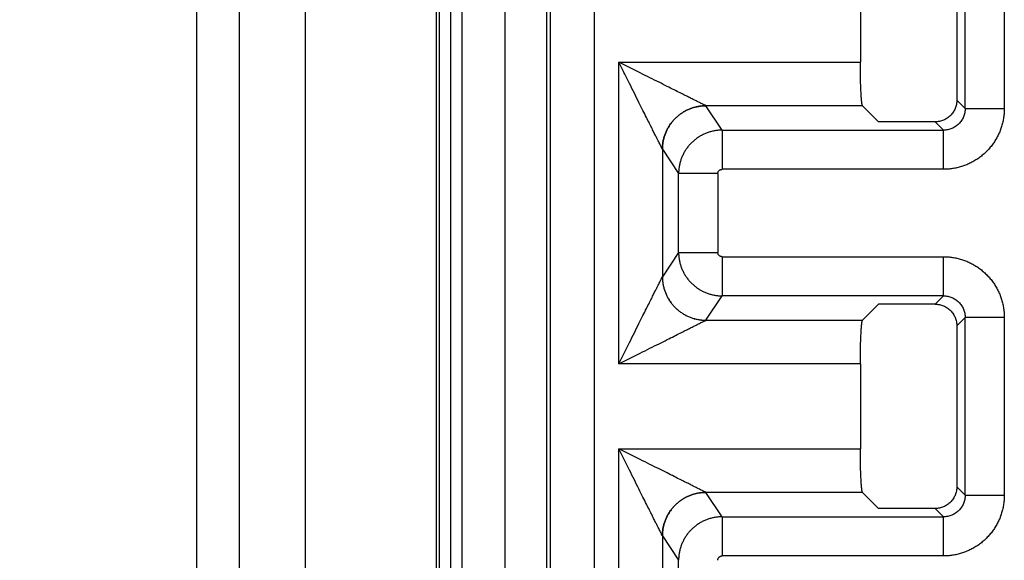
# Model space of a CAD drawing. Header units: inches. Extents: x 0 to 34, y 0 to 22.
# Tile 25 of 93: x 7.315 to 7.767, y 11.338 to 11.586. Entities that reach past the tile are written whole.
import ezdxf

# ---------------------------------------------------------------- set-up
doc = ezdxf.new("R2010")
doc.units = ezdxf.units.IN
doc.header["$LTSCALE"] = 1.87
doc.header["$MEASUREMENT"] = 0
doc.layers.get('0').update_dxf_attribs({"linetype": 'CONTINUOUS'})
doc.layers.add('DIMENSIONS', color=7, linetype='CONTINUOUS')
doc.styles.get("Standard").update_dxf_attribs({"font": 'txt', "width": 0.8})
doc.dimstyles.new('DIMSTYLE_1', dxfattribs={"dimtxt": 0.125, "dimasz": 0.18, "dimexe": 0.18, "dimexo": 0.0625, "dimgap": 0.09, "dimtad": 0, "dimtih": 1, "dimtoh": 1, "dimdec": 3, "dimzin": 4, "dimdsep": 46, "dimtxsty": 'STANDARD', "dimblk": '_FILLED', "dimblk1": '_FILLED', "dimblk2": '_FILLED', "dimcen": 0.09, "dimadec": 0, "dimazin": 0, "dimtp": 0.01, "dimtm": 0.01, "dimtfac": 1, "dimtdec": 3, "dimtofl": 0, "dimtmove": 0, "dimatfit": 3, "dimldrblk": '_FILLED', "dimfxl": 1, "dimtolj": 1, "dimtzin": 4, "dimarcsym": 0})

# ---------------------------------------------------------------- blocks, each defined once
blk = doc.blocks.new('_FILLED')
at = {"color": 0, "linetype": 'BYBLOCK'}
blk.add_solid([(0, 0), (-1, 0.1736), (-1, -0.1736)], dxfattribs=at)
blk = doc.blocks.new('*D17')
at = {"layer": 'DIMENSIONS', "color": 2, "linetype": 'CONTINUOUS'}
for p, q in [((7.51627, 13.00974), (5.77132, 13.00974)), ((5.89632, 13.00974), (5.89632, 12.01753)), ((5.89632, 10.86468), (5.89632, 11.76753)), ((7.51627, 10.86468), (5.77132, 10.86468))]:
    blk.add_line(p, q, dxfattribs=at)
at = {"layer": 'DIMENSIONS', "color": 2, "linetype": 'CONTINUOUS', "xscale": 0.18, "yscale": 0.18, "zscale": 0.18}
for p, rotation in [((5.89632, 13.00974), 90), ((5.89632, 10.86468), 270)]:
    blk.add_blockref('_FILLED', p, dxfattribs=dict(at, rotation=rotation))
at = {"layer": 'DIMENSIONS', "color": 2, "linetype": 'CONTINUOUS', "width": 0.8}
for s, p in [('[', (5.85882, 11.83003)), (']', (6.45882, 11.83003)), ('2.145', (5.23382, 11.83003)), ('54.48', (5.95882, 11.83003))]:
    blk.add_text(s, height=0.125, dxfattribs=at).set_placement(p)

msp = doc.modelspace()

# ---------------------------------------------------------------- linework, layer by layer
at = {"color": 7, "linetype": 'CONTINUOUS'}
for p, q in [((7.39632, 8.61007), (7.39632, 13.40891)), ((7.41579, 13.40892), (7.41579, 8.61007)), ((7.44632, 8.65832), (7.44632, 13.36153)), ((7.50632, 13.36153), (7.50632, 8.65832)), ((7.50782, 8.72179), (7.50782, 13.29747)), ((7.51282, 13.29739), (7.51282, 8.72187)), ((7.51301, 8.72187), (7.51301, 13.29739)), ((7.518, 13.2973), (7.518, 8.72197)), ((7.53813, 10.84189), (7.5375, 13.29698)), ((7.57877, 13.00974), (7.57877, 10.86468)), ((7.55705, 10.88293), (7.55705, 12.99149)), ((7.55879, 10.88466), (7.55879, 12.98975)), ((7.74914, 11.54523), (7.74914, 11.62669)), ((7.76712, 11.62668), (7.76712, 11.54523)), ((7.74532, 11.62287), (7.74532, 11.54905)), ((7.70103, 11.60549), (7.70103, 11.56643)), ((7.59015, 11.42799), (7.59015, 11.56643)), ((7.59015, 11.56643), (7.70103, 11.56643)), ((7.70203, 11.54645), (7.63009, 11.54645)), ((7.63757, 11.53524), (7.63012, 11.54642)), ((7.70203, 11.54645), (7.70942, 11.53906)), ((7.74914, 11.54523), (7.74532, 11.54905)), ((7.74914, 11.54523), (7.76712, 11.54523)), ((7.73533, 11.53906), (7.70942, 11.53906)), ((7.73533, 11.53906), (7.73915, 11.53524)), ((7.63757, 11.53524), (7.63757, 11.51726)), ((7.63757, 11.53524), (7.73915, 11.53524)), ((7.73915, 11.51726), (7.73915, 11.53524)), ((7.61013, 11.52645), (7.61013, 11.46797)), ((7.61013, 11.52645), (7.61758, 11.51527)), ((7.61758, 11.47915), (7.61758, 11.51527)), ((7.63557, 11.51527), (7.61758, 11.51527)), ((7.63557, 11.51527), (7.63557, 11.47915)), ((7.73915, 11.51726), (7.63757, 11.51726)), ((7.61758, 11.47915), (7.61013, 11.46797)), ((7.61758, 11.47915), (7.63557, 11.47915)), ((7.63757, 11.47715), (7.63757, 11.45917)), ((7.63757, 11.47715), (7.73915, 11.47715)), ((7.73915, 11.45917), (7.73915, 11.47715)), ((7.63012, 11.448), (7.63757, 11.45917)), ((7.73915, 11.45917), (7.63757, 11.45917)), ((7.70203, 11.44796), (7.70942, 11.45535)), ((7.73533, 11.45535), (7.70942, 11.45535)), ((7.73915, 11.45917), (7.73533, 11.45535)), ((7.63009, 11.44796), (7.70203, 11.44796)), ((7.74532, 11.44537), (7.74914, 11.44919)), ((7.74914, 11.36773), (7.74914, 11.44919)), ((7.76712, 11.44919), (7.74914, 11.44919)), ((7.76712, 11.44918), (7.76712, 11.36773)), ((7.74532, 11.44537), (7.74532, 11.37155)), ((7.70103, 11.42799), (7.59015, 11.42799)), ((7.70103, 11.42799), (7.70103, 11.38893)), ((7.59015, 11.25049), (7.59015, 11.38893)), ((7.59015, 11.38893), (7.70103, 11.38893)), ((7.74914, 11.36773), (7.74532, 11.37155)), ((7.70203, 11.36895), (7.63009, 11.36895)), ((7.63757, 11.35774), (7.63012, 11.36892)), ((7.70203, 11.36895), (7.70942, 11.36156)), ((7.74914, 11.36773), (7.76712, 11.36773)), ((7.73533, 11.36156), (7.70942, 11.36156)), ((7.73533, 11.36156), (7.73915, 11.35774)), ((7.63757, 11.35774), (7.63757, 11.33976)), ((7.63757, 11.35774), (7.73915, 11.35774)), ((7.73915, 11.33976), (7.73915, 11.35774)), ((7.61013, 11.34895), (7.61013, 11.29047)), ((7.61013, 11.34895), (7.61758, 11.33777)), ((7.61758, 11.30165), (7.61758, 11.33777)), ((7.73915, 11.33976), (7.63757, 11.33976))]:
    msp.add_line(p, q, dxfattribs=at)
for points, knots in [([(7.61012, 11.52648), (7.6101, 11.52653), (7.61004, 11.52665), (7.60992, 11.52688), (7.60975, 11.52721), (7.60953, 11.52766), (7.60924, 11.52825), (7.60887, 11.52898), (7.60841, 11.5299), (7.60784, 11.53103), (7.60715, 11.53242), (7.60632, 11.53408), (7.60532, 11.53608), (7.60414, 11.53844), (7.60275, 11.54122), (7.60113, 11.54445), (7.59929, 11.54815), (7.59722, 11.55228), (7.59497, 11.55677), (7.5926, 11.56153), (7.59097, 11.56478), (7.59015, 11.56643)], [0, 0, 0, 0, 0.003428, 0.009128, 0.01738, 0.028516, 0.042896, 0.061069, 0.08379, 0.111875, 0.146176, 0.187599, 0.237114, 0.295776, 0.364934, 0.445806, 0.538723, 0.642611, 0.755944, 0.876177, 1, 1, 1, 1]), ([(7.63009, 11.54645), (7.63005, 11.54648), (7.62992, 11.54654), (7.62969, 11.54666), (7.62935, 11.54682), (7.6289, 11.54705), (7.62832, 11.54734), (7.62758, 11.54771), (7.62666, 11.54817), (7.62553, 11.54873), (7.62415, 11.54942), (7.62249, 11.55026), (7.6205, 11.55125), (7.61815, 11.55243), (7.61537, 11.55381), (7.61214, 11.55543), (7.60845, 11.55728), (7.60432, 11.55934), (7.59982, 11.56159), (7.59506, 11.56397), (7.5918, 11.5656), (7.59015, 11.56643)], [0, 0, 0, 0, 0.003451, 0.009193, 0.017493, 0.028685, 0.043118, 0.061336, 0.084043, 0.112063, 0.146273, 0.187603, 0.237012, 0.29557, 0.364611, 0.445332, 0.538107, 0.641958, 0.755377, 0.875815, 1, 1, 1, 1]), ([(7.70203, 11.54645), (7.70198, 11.5465), (7.70192, 11.54666), (7.70184, 11.54696), (7.70176, 11.5474), (7.70167, 11.54797), (7.7016, 11.54868), (7.70152, 11.54951), (7.70145, 11.55046), (7.70138, 11.55153), (7.70132, 11.5527), (7.70126, 11.55397), (7.70121, 11.55532), (7.70116, 11.55676), (7.70112, 11.55826), (7.70109, 11.55983), (7.70107, 11.56143), (7.70105, 11.56308), (7.70104, 11.56475), (7.70103, 11.56587), (7.70103, 11.56643)], [0, 0, 0, 0, 0.009072, 0.024706, 0.04707, 0.076004, 0.111505, 0.153339, 0.201066, 0.254346, 0.313078, 0.37668, 0.444468, 0.516293, 0.591698, 0.669879, 0.75018, 0.832512, 0.916083, 1, 1, 1, 1]), ([(7.61012, 11.52648), (7.61012, 11.52703), (7.61017, 11.52813), (7.61038, 11.52977), (7.61072, 11.53139), (7.61119, 11.53297), (7.6118, 11.5345), (7.61252, 11.53599), (7.61337, 11.5374), (7.61433, 11.53875), (7.6154, 11.54), (7.61657, 11.54117), (7.61783, 11.54224), (7.61917, 11.5432), (7.62059, 11.54405), (7.62207, 11.54478), (7.62361, 11.54538), (7.62519, 11.54585), (7.6268, 11.5462), (7.62844, 11.5464), (7.62954, 11.54645), (7.63009, 11.54645)], [0, 0, 0, 0, 0.0526, 0.105251, 0.157911, 0.210555, 0.263175, 0.315776, 0.368376, 0.421001, 0.473654, 0.526314, 0.578961, 0.631576, 0.684176, 0.736783, 0.789414, 0.84207, 0.89474, 0.947398, 1, 1, 1, 1]), ([(7.63012, 11.54642), (7.62957, 11.54642), (7.62847, 11.54637), (7.62683, 11.54616), (7.62522, 11.54582), (7.62363, 11.54535), (7.62209, 11.54475), (7.62061, 11.54402), (7.61919, 11.54317), (7.61784, 11.54221), (7.61658, 11.54114), (7.61541, 11.53997), (7.61434, 11.53871), (7.61338, 11.53737), (7.61253, 11.53595), (7.61181, 11.53447), (7.6112, 11.53293), (7.61073, 11.53135), (7.61039, 11.52973), (7.61018, 11.52809), (7.61014, 11.52699), (7.61013, 11.52645)], [0, 0, 0, 0, 0.052591, 0.105223, 0.157872, 0.210525, 0.263173, 0.315816, 0.368461, 0.421118, 0.473787, 0.526456, 0.579115, 0.631754, 0.684379, 0.737, 0.789622, 0.842244, 0.894859, 0.947453, 1, 1, 1, 1]), ([(7.63012, 11.54642), (7.63012, 11.54642), (7.63011, 11.54643), (7.6301, 11.54644), (7.6301, 11.54645), (7.63009, 11.54645)], [0, 0, 0, 0, 0.316008, 0.649037, 1, 1, 1, 1]), ([(7.74532, 11.54905), (7.74532, 11.54872), (7.74529, 11.54807), (7.74514, 11.54709), (7.7449, 11.54614), (7.74457, 11.54522), (7.74415, 11.54433), (7.74365, 11.54349), (7.74306, 11.5427), (7.74241, 11.54197), (7.74168, 11.54132), (7.74089, 11.54073), (7.74005, 11.54023), (7.73916, 11.53981), (7.73824, 11.53948), (7.73729, 11.53924), (7.73631, 11.53909), (7.73566, 11.53906), (7.73533, 11.53906)], [0, 0, 0, 0, 0.062456, 0.125178, 0.187867, 0.250226, 0.312531, 0.375127, 0.437716, 0.5, 0.562284, 0.624873, 0.687469, 0.749774, 0.812133, 0.874822, 0.937544, 1, 1, 1, 1]), ([(7.76712, 11.54523), (7.76712, 11.54453), (7.76706, 11.54314), (7.76683, 11.54106), (7.76644, 11.539), (7.7659, 11.53698), (7.76521, 11.535), (7.76437, 11.53308), (7.7634, 11.53123), (7.76228, 11.52946), (7.76104, 11.52777), (7.75967, 11.52618), (7.7582, 11.52471), (7.75661, 11.52334), (7.75493, 11.5221), (7.75315, 11.52098), (7.7513, 11.52001), (7.74938, 11.51917), (7.7474, 11.51848), (7.74538, 11.51794), (7.74332, 11.51755), (7.74124, 11.51732), (7.73985, 11.51726), (7.73915, 11.51726)], [0, 0, 0, 0, 0.047598, 0.095228, 0.142884, 0.190513, 0.238075, 0.285637, 0.333295, 0.381008, 0.428655, 0.476214, 0.523741, 0.571296, 0.618936, 0.666641, 0.714294, 0.761856, 0.80943, 0.85708, 0.904759, 0.952402, 1, 1, 1, 1]), ([(7.74914, 11.54523), (7.74914, 11.5449), (7.74911, 11.54423), (7.74897, 11.54325), (7.74873, 11.5423), (7.74841, 11.54137), (7.74799, 11.54048), (7.74749, 11.53964), (7.74691, 11.53886), (7.74625, 11.53813), (7.74553, 11.53748), (7.74474, 11.53689), (7.7439, 11.53639), (7.74301, 11.53597), (7.74208, 11.53565), (7.74113, 11.53541), (7.74015, 11.53527), (7.73948, 11.53524), (7.73915, 11.53524)], [0, 0, 0, 0, 0.063179, 0.126062, 0.188695, 0.251125, 0.313399, 0.375567, 0.437679, 0.499785, 0.56193, 0.624133, 0.686406, 0.748763, 0.81123, 0.873876, 0.936775, 1, 1, 1, 1]), ([(7.63757, 11.53524), (7.63702, 11.53524), (7.63592, 11.53519), (7.63428, 11.53498), (7.63266, 11.53464), (7.63108, 11.53417), (7.62954, 11.53357), (7.62806, 11.53284), (7.62664, 11.532), (7.62529, 11.53103), (7.62403, 11.52997), (7.62286, 11.5288), (7.62179, 11.52754), (7.62083, 11.52619), (7.61998, 11.52477), (7.61926, 11.52329), (7.61865, 11.52175), (7.61818, 11.52017), (7.61784, 11.51855), (7.61763, 11.51692), (7.61758, 11.51582), (7.61758, 11.51527)], [0, 0, 0, 0, 0.052629, 0.105264, 0.157899, 0.210536, 0.263176, 0.315822, 0.368474, 0.421126, 0.473774, 0.526416, 0.579059, 0.631701, 0.684337, 0.736963, 0.789581, 0.842193, 0.8948, 0.947405, 1, 1, 1, 1]), ([(7.61012, 11.52648), (7.61012, 11.52648), (7.61012, 11.52647), (7.61013, 11.52646), (7.61013, 11.52645), (7.61013, 11.52645)], [0, 0, 0, 0, 0.340908, 0.674077, 1, 1, 1, 1]), ([(7.63557, 11.51527), (7.63557, 11.51535), (7.63558, 11.51554), (7.63564, 11.51581), (7.63574, 11.51608), (7.63587, 11.51634), (7.63605, 11.51658), (7.63626, 11.51679), (7.6365, 11.51696), (7.63676, 11.5171), (7.63703, 11.5172), (7.6373, 11.51725), (7.63748, 11.51726), (7.63757, 11.51726)], [0, 0, 0, 0, 0.085023, 0.173405, 0.264677, 0.358186, 0.453103, 0.548456, 0.643248, 0.736523, 0.827474, 0.915477, 1, 1, 1, 1]), ([(7.61758, 11.47915), (7.61758, 11.4786), (7.61763, 11.4775), (7.61784, 11.47586), (7.61818, 11.47424), (7.61865, 11.47266), (7.61926, 11.47112), (7.61998, 11.46964), (7.62083, 11.46822), (7.62179, 11.46688), (7.62286, 11.46562), (7.62403, 11.46445), (7.62529, 11.46338), (7.62664, 11.46242), (7.62806, 11.46157), (7.62954, 11.46085), (7.63108, 11.46024), (7.63266, 11.45977), (7.63428, 11.45943), (7.63592, 11.45922), (7.63702, 11.45918), (7.63757, 11.45917)], [0, 0, 0, 0, 0.052595, 0.1052, 0.157807, 0.210419, 0.263037, 0.315663, 0.368299, 0.420941, 0.473584, 0.526226, 0.578874, 0.631526, 0.684178, 0.736823, 0.789464, 0.842101, 0.894736, 0.947371, 1, 1, 1, 1]), ([(7.63757, 11.47715), (7.63748, 11.47715), (7.6373, 11.47716), (7.63703, 11.47722), (7.63676, 11.47731), (7.6365, 11.47745), (7.63626, 11.47763), (7.63605, 11.47784), (7.63587, 11.47808), (7.63574, 11.47834), (7.63564, 11.47861), (7.63558, 11.47888), (7.63557, 11.47906), (7.63557, 11.47915)], [0, 0, 0, 0, 0.08497, 0.173377, 0.264673, 0.358205, 0.453138, 0.5485, 0.643292, 0.736555, 0.827486, 0.915455, 1, 1, 1, 1]), ([(7.73915, 11.47715), (7.73985, 11.47715), (7.74124, 11.4771), (7.74332, 11.47686), (7.74538, 11.47648), (7.7474, 11.47593), (7.74938, 11.47525), (7.7513, 11.47441), (7.75315, 11.47343), (7.75492, 11.47232), (7.75661, 11.47107), (7.75819, 11.46971), (7.75967, 11.46823), (7.76104, 11.46665), (7.76228, 11.46496), (7.7634, 11.46319), (7.76437, 11.46133), (7.76521, 11.45941), (7.7659, 11.45744), (7.76644, 11.45542), (7.76683, 11.45336), (7.76706, 11.45128), (7.76712, 11.44988), (7.76712, 11.44918)], [0, 0, 0, 0, 0.047598, 0.095227, 0.142884, 0.190513, 0.238075, 0.285637, 0.333295, 0.381008, 0.428655, 0.476214, 0.523741, 0.571296, 0.618936, 0.666641, 0.714294, 0.761856, 0.80943, 0.85708, 0.904759, 0.952402, 1, 1, 1, 1]), ([(7.59015, 11.42799), (7.59097, 11.42964), (7.5926, 11.43289), (7.59497, 11.43764), (7.59722, 11.44214), (7.59929, 11.44627), (7.60113, 11.44996), (7.60275, 11.4532), (7.60414, 11.45598), (7.60532, 11.45834), (7.60632, 11.46033), (7.60715, 11.462), (7.60784, 11.46338), (7.60841, 11.46451), (7.60887, 11.46543), (7.60924, 11.46617), (7.60953, 11.46675), (7.60975, 11.4672), (7.60992, 11.46753), (7.61004, 11.46776), (7.6101, 11.46789), (7.61012, 11.46793)], [0, 0, 0, 0, 0.12383, 0.244067, 0.357402, 0.461291, 0.554207, 0.635071, 0.704222, 0.76288, 0.812393, 0.853816, 0.888118, 0.916205, 0.938927, 0.957102, 0.971483, 0.982619, 0.990872, 0.996572, 1, 1, 1, 1]), ([(7.61013, 11.46797), (7.61013, 11.46796), (7.61013, 11.46796), (7.61012, 11.46794), (7.61012, 11.46794), (7.61012, 11.46793)], [0, 0, 0, 0, 0.325922, 0.659091, 1, 1, 1, 1]), ([(7.61012, 11.46793), (7.61012, 11.46738), (7.61017, 11.46628), (7.61038, 11.46464), (7.61072, 11.46303), (7.61119, 11.46145), (7.6118, 11.45991), (7.61252, 11.45843), (7.61337, 11.45701), (7.61433, 11.45567), (7.6154, 11.45441), (7.61657, 11.45324), (7.61783, 11.45217), (7.61917, 11.45121), (7.62059, 11.45037), (7.62207, 11.44964), (7.62361, 11.44904), (7.62519, 11.44856), (7.6268, 11.44822), (7.62844, 11.44801), (7.62954, 11.44796), (7.63009, 11.44796)], [0, 0, 0, 0, 0.052599, 0.10525, 0.157909, 0.210553, 0.263173, 0.315774, 0.368375, 0.421, 0.473653, 0.526313, 0.578959, 0.631575, 0.684175, 0.736782, 0.789413, 0.842069, 0.89474, 0.947398, 1, 1, 1, 1]), ([(7.61013, 11.46797), (7.61014, 11.46742), (7.61018, 11.46632), (7.61039, 11.46468), (7.61073, 11.46307), (7.6112, 11.46148), (7.61181, 11.45995), (7.61253, 11.45846), (7.61338, 11.45704), (7.61434, 11.4557), (7.61541, 11.45444), (7.61658, 11.45327), (7.61784, 11.4522), (7.61919, 11.45124), (7.62061, 11.4504), (7.62209, 11.44967), (7.62363, 11.44907), (7.62522, 11.44859), (7.62683, 11.44825), (7.62847, 11.44804), (7.62957, 11.448), (7.63012, 11.448)], [0, 0, 0, 0, 0.05255, 0.105144, 0.157757, 0.210375, 0.262994, 0.315612, 0.368238, 0.420882, 0.473544, 0.526214, 0.578879, 0.631531, 0.684175, 0.736821, 0.789472, 0.842128, 0.89478, 0.947412, 1, 1, 1, 1]), ([(7.73533, 11.45535), (7.73566, 11.45535), (7.73631, 11.45532), (7.73729, 11.45518), (7.73824, 11.45494), (7.73916, 11.45461), (7.74005, 11.45419), (7.74089, 11.45368), (7.74168, 11.4531), (7.74241, 11.45244), (7.74306, 11.45171), (7.74365, 11.45093), (7.74415, 11.45008), (7.74457, 11.4492), (7.7449, 11.44827), (7.74514, 11.44732), (7.74529, 11.44635), (7.74532, 11.44569), (7.74532, 11.44537)], [0, 0, 0, 0, 0.062456, 0.125178, 0.187867, 0.250226, 0.312531, 0.375127, 0.437716, 0.5, 0.562284, 0.624873, 0.687469, 0.749774, 0.812133, 0.874822, 0.937544, 1, 1, 1, 1]), ([(7.73915, 11.45917), (7.73948, 11.45918), (7.74015, 11.45915), (7.74112, 11.45901), (7.74208, 11.45877), (7.74301, 11.45844), (7.7439, 11.45802), (7.74474, 11.45752), (7.74552, 11.45694), (7.74625, 11.45628), (7.7469, 11.45556), (7.74749, 11.45477), (7.74799, 11.45393), (7.74841, 11.45304), (7.74873, 11.45212), (7.74897, 11.45116), (7.74911, 11.45018), (7.74914, 11.44952), (7.74914, 11.44919)], [0, 0, 0, 0, 0.063179, 0.126062, 0.188695, 0.251125, 0.313399, 0.375567, 0.437679, 0.499785, 0.56193, 0.624133, 0.686406, 0.748763, 0.81123, 0.873876, 0.936775, 1, 1, 1, 1]), ([(7.59015, 11.42799), (7.5918, 11.42881), (7.59506, 11.43044), (7.59982, 11.43283), (7.60432, 11.43507), (7.60845, 11.43714), (7.61214, 11.43898), (7.61537, 11.4406), (7.61815, 11.44199), (7.6205, 11.44316), (7.62249, 11.44416), (7.62415, 11.44499), (7.62553, 11.44568), (7.62666, 11.44625), (7.62758, 11.4467), (7.62832, 11.44707), (7.6289, 11.44737), (7.62935, 11.44759), (7.62969, 11.44776), (7.62992, 11.44788), (7.63005, 11.44794), (7.63009, 11.44796)], [0, 0, 0, 0, 0.124188, 0.244628, 0.358049, 0.461901, 0.554675, 0.635388, 0.704424, 0.762979, 0.812388, 0.853719, 0.887931, 0.915953, 0.938663, 0.956881, 0.971314, 0.982506, 0.990806, 0.996549, 1, 1, 1, 1]), ([(7.63009, 11.44796), (7.6301, 11.44796), (7.6301, 11.44797), (7.63011, 11.44798), (7.63012, 11.44799), (7.63012, 11.448)], [0, 0, 0, 0, 0.35095, 0.683986, 1, 1, 1, 1]), ([(7.70103, 11.42799), (7.70103, 11.42855), (7.70104, 11.42967), (7.70105, 11.43134), (7.70107, 11.43298), (7.70109, 11.43459), (7.70112, 11.43615), (7.70116, 11.43766), (7.70121, 11.43909), (7.70126, 11.44045), (7.70132, 11.44172), (7.70138, 11.44289), (7.70145, 11.44395), (7.70152, 11.4449), (7.7016, 11.44574), (7.70167, 11.44644), (7.70176, 11.44702), (7.70184, 11.44746), (7.70192, 11.44776), (7.70198, 11.44792), (7.70203, 11.44796)], [0, 0, 0, 0, 0.083917, 0.167488, 0.249821, 0.330121, 0.408302, 0.483707, 0.555532, 0.62332, 0.686922, 0.745654, 0.798935, 0.846661, 0.888495, 0.923997, 0.95293, 0.975294, 0.990928, 1, 1, 1, 1]), ([(7.61012, 11.34898), (7.6101, 11.34903), (7.61004, 11.34915), (7.60992, 11.34938), (7.60975, 11.34971), (7.60953, 11.35016), (7.60924, 11.35075), (7.60887, 11.35148), (7.60841, 11.3524), (7.60784, 11.35353), (7.60715, 11.35492), (7.60632, 11.35658), (7.60532, 11.35858), (7.60414, 11.36094), (7.60275, 11.36372), (7.60113, 11.36695), (7.59929, 11.37065), (7.59722, 11.37478), (7.59497, 11.37927), (7.5926, 11.38403), (7.59097, 11.38728), (7.59015, 11.38893)], [0, 0, 0, 0, 0.003428, 0.009128, 0.01738, 0.028516, 0.042896, 0.061069, 0.08379, 0.111875, 0.146176, 0.187599, 0.237114, 0.295776, 0.364934, 0.445806, 0.538723, 0.642611, 0.755944, 0.876177, 1, 1, 1, 1]), ([(7.63009, 11.36895), (7.63005, 11.36898), (7.62992, 11.36904), (7.62969, 11.36916), (7.62935, 11.36932), (7.6289, 11.36955), (7.62832, 11.36984), (7.62758, 11.37021), (7.62666, 11.37067), (7.62553, 11.37123), (7.62415, 11.37192), (7.62249, 11.37276), (7.6205, 11.37375), (7.61815, 11.37493), (7.61537, 11.37631), (7.61214, 11.37793), (7.60845, 11.37978), (7.60432, 11.38184), (7.59982, 11.38409), (7.59506, 11.38647), (7.5918, 11.3881), (7.59015, 11.38893)], [0, 0, 0, 0, 0.003451, 0.009193, 0.017493, 0.028685, 0.043118, 0.061336, 0.084043, 0.112063, 0.146273, 0.187603, 0.237012, 0.29557, 0.364611, 0.445332, 0.538107, 0.641958, 0.755377, 0.875815, 1, 1, 1, 1]), ([(7.70203, 11.36895), (7.70198, 11.369), (7.70192, 11.36916), (7.70184, 11.36946), (7.70176, 11.3699), (7.70167, 11.37047), (7.7016, 11.37118), (7.70152, 11.37201), (7.70145, 11.37296), (7.70138, 11.37403), (7.70132, 11.3752), (7.70126, 11.37647), (7.70121, 11.37782), (7.70116, 11.37926), (7.70112, 11.38076), (7.70109, 11.38233), (7.70107, 11.38393), (7.70105, 11.38558), (7.70104, 11.38725), (7.70103, 11.38837), (7.70103, 11.38893)], [0, 0, 0, 0, 0.009072, 0.024706, 0.04707, 0.076004, 0.111505, 0.153339, 0.201066, 0.254346, 0.313078, 0.37668, 0.444468, 0.516293, 0.591698, 0.669879, 0.75018, 0.832512, 0.916083, 1, 1, 1, 1]), ([(7.74532, 11.37155), (7.74532, 11.37122), (7.74529, 11.37057), (7.74514, 11.36959), (7.7449, 11.36864), (7.74457, 11.36772), (7.74415, 11.36683), (7.74365, 11.36599), (7.74306, 11.3652), (7.74241, 11.36447), (7.74168, 11.36382), (7.74089, 11.36323), (7.74005, 11.36273), (7.73916, 11.36231), (7.73824, 11.36198), (7.73729, 11.36174), (7.73631, 11.36159), (7.73566, 11.36156), (7.73533, 11.36156)], [0, 0, 0, 0, 0.062456, 0.125178, 0.187867, 0.250226, 0.312531, 0.375127, 0.437716, 0.5, 0.562284, 0.624873, 0.687469, 0.749774, 0.812133, 0.874822, 0.937544, 1, 1, 1, 1]), ([(7.61012, 11.34898), (7.61012, 11.34953), (7.61017, 11.35063), (7.61038, 11.35227), (7.61072, 11.35389), (7.61119, 11.35547), (7.6118, 11.357), (7.61252, 11.35849), (7.61337, 11.3599), (7.61433, 11.36125), (7.6154, 11.3625), (7.61657, 11.36367), (7.61783, 11.36474), (7.61917, 11.3657), (7.62059, 11.36655), (7.62207, 11.36728), (7.62361, 11.36788), (7.62519, 11.36835), (7.6268, 11.3687), (7.62844, 11.3689), (7.62954, 11.36895), (7.63009, 11.36895)], [0, 0, 0, 0, 0.0526, 0.105251, 0.157911, 0.210555, 0.263175, 0.315776, 0.368376, 0.421001, 0.473654, 0.526314, 0.578961, 0.631576, 0.684176, 0.736783, 0.789414, 0.84207, 0.89474, 0.947398, 1, 1, 1, 1]), ([(7.63012, 11.36892), (7.62957, 11.36892), (7.62847, 11.36887), (7.62683, 11.36866), (7.62522, 11.36832), (7.62363, 11.36785), (7.62209, 11.36725), (7.62061, 11.36652), (7.61919, 11.36567), (7.61784, 11.36471), (7.61658, 11.36364), (7.61541, 11.36247), (7.61434, 11.36121), (7.61338, 11.35987), (7.61253, 11.35845), (7.61181, 11.35697), (7.6112, 11.35543), (7.61073, 11.35385), (7.61039, 11.35223), (7.61018, 11.35059), (7.61014, 11.34949), (7.61013, 11.34895)], [0, 0, 0, 0, 0.052591, 0.105223, 0.157872, 0.210525, 0.263173, 0.315816, 0.368461, 0.421118, 0.473787, 0.526456, 0.579115, 0.631754, 0.684379, 0.737, 0.789622, 0.842244, 0.894859, 0.947453, 1, 1, 1, 1]), ([(7.63012, 11.36892), (7.63012, 11.36892), (7.63011, 11.36893), (7.6301, 11.36894), (7.6301, 11.36895), (7.63009, 11.36895)], [0, 0, 0, 0, 0.316008, 0.649037, 1, 1, 1, 1]), ([(7.76712, 11.36773), (7.76712, 11.36703), (7.76706, 11.36564), (7.76683, 11.36356), (7.76644, 11.3615), (7.7659, 11.35948), (7.76521, 11.3575), (7.76437, 11.35558), (7.7634, 11.35373), (7.76228, 11.35196), (7.76104, 11.35027), (7.75967, 11.34868), (7.7582, 11.34721), (7.75661, 11.34584), (7.75493, 11.3446), (7.75315, 11.34348), (7.7513, 11.34251), (7.74938, 11.34167), (7.7474, 11.34098), (7.74538, 11.34044), (7.74332, 11.34005), (7.74124, 11.33982), (7.73985, 11.33976), (7.73915, 11.33976)], [0, 0, 0, 0, 0.047598, 0.095228, 0.142884, 0.190513, 0.238075, 0.285637, 0.333295, 0.381008, 0.428655, 0.476214, 0.523741, 0.571296, 0.618936, 0.666641, 0.714294, 0.761856, 0.80943, 0.85708, 0.904759, 0.952402, 1, 1, 1, 1]), ([(7.74914, 11.36773), (7.74914, 11.3674), (7.74911, 11.36673), (7.74897, 11.36575), (7.74873, 11.3648), (7.74841, 11.36387), (7.74799, 11.36298), (7.74749, 11.36214), (7.74691, 11.36136), (7.74625, 11.36063), (7.74553, 11.35998), (7.74474, 11.35939), (7.7439, 11.35889), (7.74301, 11.35847), (7.74208, 11.35815), (7.74113, 11.35791), (7.74015, 11.35777), (7.73948, 11.35774), (7.73915, 11.35774)], [0, 0, 0, 0, 0.063179, 0.126062, 0.188695, 0.251125, 0.313399, 0.375567, 0.437679, 0.499785, 0.56193, 0.624133, 0.686406, 0.748763, 0.81123, 0.873876, 0.936775, 1, 1, 1, 1]), ([(7.63757, 11.35774), (7.63702, 11.35774), (7.63592, 11.35769), (7.63428, 11.35748), (7.63266, 11.35714), (7.63108, 11.35667), (7.62954, 11.35607), (7.62806, 11.35534), (7.62664, 11.3545), (7.62529, 11.35353), (7.62403, 11.35247), (7.62286, 11.3513), (7.62179, 11.35004), (7.62083, 11.34869), (7.61998, 11.34727), (7.61926, 11.34579), (7.61865, 11.34425), (7.61818, 11.34267), (7.61784, 11.34105), (7.61763, 11.33942), (7.61758, 11.33832), (7.61758, 11.33777)], [0, 0, 0, 0, 0.052629, 0.105264, 0.157899, 0.210536, 0.263176, 0.315822, 0.368474, 0.421126, 0.473774, 0.526416, 0.579059, 0.631701, 0.684337, 0.736963, 0.789581, 0.842193, 0.8948, 0.947405, 1, 1, 1, 1]), ([(7.61012, 11.34898), (7.61012, 11.34898), (7.61012, 11.34897), (7.61013, 11.34896), (7.61013, 11.34895), (7.61013, 11.34895)], [0, 0, 0, 0, 0.340908, 0.674077, 1, 1, 1, 1]), ([(7.63557, 11.33777), (7.63557, 11.33785), (7.63558, 11.33804), (7.63564, 11.33831), (7.63574, 11.33858), (7.63587, 11.33884), (7.63605, 11.33908), (7.63626, 11.33929), (7.6365, 11.33946), (7.63676, 11.3396), (7.63703, 11.3397), (7.6373, 11.33975), (7.63748, 11.33976), (7.63757, 11.33976)], [0, 0, 0, 0, 0.085023, 0.173405, 0.264677, 0.358186, 0.453103, 0.548456, 0.643248, 0.736523, 0.827474, 0.915477, 1, 1, 1, 1])]:
    msp.add_open_spline(points, degree=3, knots=knots, dxfattribs=at)

# ---------------------------------------------------------------- dimensions: what is measured, and where the dimension line sits
at = {"layer": 'DIMENSIONS', "color": 2, "linetype": 'CONTINUOUS'}
dim = msp.add_linear_dim(base=(5.89632, 10.86468), p1=(7.51627, 13.00974), p2=(7.51627, 10.86468), angle=270, dimstyle='DIMSTYLE_1', dxfattribs=at)
dim.commit()
dim.dimension.update_dxf_attribs({"geometry": '*D17', "text_midpoint": (5.89632, 11.89253), "dimtype": 160})

doc.saveas('drawing.dxf')
